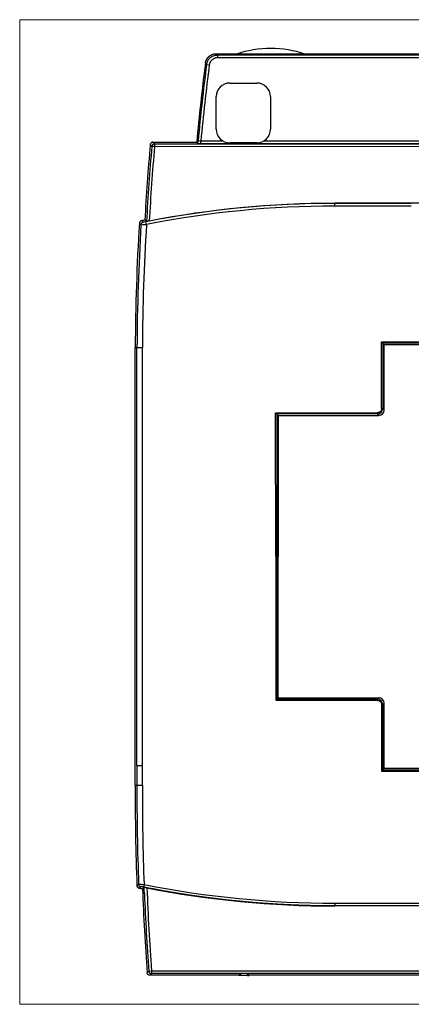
# Model space of a CAD drawing. Header units: millimetres. Extents: x 20 to 821, y 20 to 574.
# Tile 5 of 15: x 222 to 294, y 206 to 388. Entities that reach past the tile are written whole.
import ezdxf

# ---------------------------------------------------------------- set-up
doc = ezdxf.new("R2010")
doc.units = ezdxf.units.MM
doc.layers.add('1', color=7, linetype='Continuous', true_color=0xffffff)

msp = doc.modelspace()

# ---------------------------------------------------------------- linework, layer by layer
at = {"layer": '1', "color": 8, "linetype": 'Continuous', "lineweight": 18}
for p, q in [((221.5, 206.33), (221.5, 387.67)), ((418, 387.67), (221.5, 387.67)), ((221.5, 206.33), (418, 206.33))]:
    msp.add_line(p, q, dxfattribs=at)
at = {"layer": '1', "color": 18, "linetype": 'Continuous', "lineweight": 25}
for p, q in [((257.64, 381.4), (261.55, 381.4)), ((257.74, 381.3), (257.86, 381.16)), ((257.86, 381.16), (319.75, 381.17)), ((273.78, 381.4), (319.65, 381.41)), ((255.87, 379.42), (256.37, 379.35)), ((319.75, 380.67), (257.86, 380.66)), ((260.13, 376), (265.13, 376)), ((257.63, 367.5), (257.63, 373.5)), ((267.63, 373.5), (267.63, 367.5)), ((246.01, 365.1), (254.05, 365.1)), ((246.29, 364.79), (319.75, 364.77)), ((246.29, 364.79), (246.29, 364.29)), ((254.32, 365.39), (254.81, 365.34)), ((319.75, 364.83), (254.74, 364.84)), ((254.81, 365.34), (258.87, 365.34)), ((265.13, 365), (260.13, 365)), ((266.39, 365.34), (319.75, 365.33)), ((246.29, 364.29), (245.8, 364.33)), ((319.75, 364.27), (246.29, 364.29)), ((360.05, 353.85), (279.45, 353.85)), ((279.45, 353.84), (279.45, 353.85)), ((279.45, 353.34), (279.45, 353.84)), ((293.52, 353.34), (279.45, 353.34)), ((244.82, 349.97), (244.72, 350.46)), ((288.07, 328.31), (296.68, 328.32)), ((288.27, 328.11), (288.07, 328.31)), ((288.07, 316.06), (288.07, 328.31)), ((242.75, 246.69), (242.75, 327.29)), ((242.75, 327.29), (243.07, 327.29)), ((296.68, 328.12), (288.27, 328.11)), ((288.27, 328.11), (288.27, 316.06)), ((288.27, 328.11), (288.54, 327.84)), ((288.54, 327.84), (308.25, 327.86)), ((288.54, 315.8), (288.54, 327.84)), ((288.07, 316.06), (288.27, 316.06)), ((288.27, 316.06), (288.54, 315.79)), ((288.54, 315.8), (288.54, 315.79)), ((268.57, 315.26), (268.77, 315.06)), ((268.58, 288.79), (268.57, 315.26)), ((268.57, 315.26), (287.27, 315.26)), ((268.77, 315.06), (269.04, 314.79)), ((268.77, 315.06), (268.78, 288.79)), ((287.27, 315.06), (268.77, 315.06)), ((269.05, 288.79), (269.04, 314.79)), ((269.04, 314.79), (269.05, 314.79)), ((269.05, 314.79), (269.05, 288.79)), ((269.05, 314.79), (287.54, 314.79)), ((287.27, 315.06), (287.27, 315.26)), ((287.54, 314.79), (287.27, 315.06)), ((268.78, 288.79), (268.58, 288.79)), ((268.58, 288.79), (268.58, 262.32)), ((268.78, 262.52), (268.78, 288.79)), ((269.05, 262.79), (269.05, 288.79)), ((268.58, 262.32), (268.78, 262.52)), ((268.58, 262.32), (287.27, 262.32)), ((268.78, 262.52), (269.05, 262.79)), ((287.27, 262.52), (268.78, 262.52)), ((269.05, 262.79), (287.54, 262.79)), ((287.27, 262.52), (287.54, 262.79)), ((287.27, 262.32), (287.27, 262.52)), ((288.27, 261.52), (288.07, 261.52)), ((288.07, 261.52), (288.07, 249.27)), ((288.54, 261.79), (288.27, 261.52)), ((288.27, 249.47), (288.27, 261.52)), ((288.54, 249.74), (288.54, 261.79)), ((243.07, 250.29), (243.07, 246.69)), ((244.07, 246.69), (244.07, 250.29)), ((288.07, 249.27), (288.27, 249.47)), ((288.07, 249.27), (307.98, 249.25)), ((288.27, 249.47), (288.54, 249.74)), ((307.98, 249.45), (288.27, 249.47)), ((308.25, 249.72), (288.54, 249.74)), ((279.45, 224.94), (360.05, 224.94)), ((360.05, 224.44), (279.45, 224.44)), ((245.24, 212.45), (245.74, 212.48)), ((245.74, 212.48), (245.74, 211.98)), ((245.74, 212.48), (393.76, 212.48)), ((261.78, 211.67), (245.45, 211.67)), ((393.76, 211.98), (245.74, 211.98)), ((261.78, 211.67), (262.08, 211.98)), ((261.78, 211.64), (261.78, 211.67)), ((262.08, 211.64), (261.78, 211.64)), ((262.08, 211.98), (262.08, 211.64)), ((263.42, 211.98), (262.08, 211.98)), ((263.42, 211.64), (262.08, 211.64)), ((263.42, 211.98), (263.42, 211.64)), ((263.42, 211.98), (263.72, 211.67)), ((263.42, 211.64), (263.72, 211.64)), ((263.72, 211.64), (263.72, 211.67)), ((318.78, 211.67), (263.72, 211.67))]:
    msp.add_line(p, q, dxfattribs=at)
for centre, radius, start, end in [((267.67, 362.36), 20, 71.5665, 108.4536), ((628.33, 331), 375.83, 172.5612, 174.7945), ((628.33, 331), 375.59, 172.5935, 174.7473), ((628.33, 331), 375.09, 172.5935, 174.7473), ((260.13, 373.5), 2.5, 90.0101, 180.0101), ((265.13, 373.5), 2.5, 0.0101, 90.0101), ((260.13, 367.5), 2.5, 180.0101, 270.0101), ((265.13, 367.5), 2.5, 270.0101, 0.0101), ((619.83, 331), 375.83, 174.864, 176.9869), ((619.83, 331), 375.51, 174.9079, 177.0243), ((619.83, 331), 375.01, 174.9079, 177.0066), ((279.45, 173.97), 179.87, 90, 101.132), ((279.45, 173.97), 179.88, 90, 100.9359), ((279.45, 173.97), 179.37, 90, 101.132), ((651.79, 325.2), 409.05, 176.4993, 179.7067), ((279.45, 173.97), 180.2, 101.1773, 101.3758), ((651.79, 325.2), 408.73, 176.5342, 179.7065), ((651.79, 325.2), 407.73, 176.5171, 179.7058), ((651.79, 244.6), 409.05, 179.7067, 182.2977), ((651.79, 244.6), 408.73, 179.7065, 182.2625), ((651.79, 244.6), 407.73, 179.7061, 182.2782), ((651.79, 244.6), 409.05, 182.2977, 182.2979), ((619.83, 240.73), 375.97, 182.0004, 182.0007), ((619.83, 240.73), 375.97, 182.0007, 184.3624), ((619.83, 240.73), 375.15, 181.9793, 184.3179), ((619.83, 240.73), 375.65, 182.1472, 184.3179)]:
    msp.add_arc(centre, radius, start, end, dxfattribs=at)
for centre, major_axis, ratio, start_param, end_param in [((246.29, 364.29), (0.369, 0.337), 0.99972, 0.829887, 2.311706), ((287.54, 315.79), (-0.707, 0.707), 0.999805, 2.356292, 3.926893), ((287.54, 261.79), (-0.707, -0.707), 0.999805, 2.356292, 3.926893), ((287.54, 261.79), (-0.707, -0.707), 0.999805, 2.356292, 2.359592), ((243.88, 228.48), (-0.322, 0.382), 0.999756, 0.909893, 2.242298), ((279.48, 405.19), (-24.24, -179.45), 0.999848, 6.217261, 6.220733), ((279.49, 405.19), (-12.14, -180.67), 0.999848, 6.149968, 6.15344), ((279.52, 405.52), (-12.1, -180.17), 0.999848, 6.154457, 6.349898), ((279.52, 405.51), (-12.14, -180.67), 0.999848, 6.157872, 6.349902), ((245.74, 212.48), (-0.367, 0.34), 0.999717, 0.82322, 2.318372)]:
    msp.add_ellipse(centre, major_axis=major_axis, ratio=ratio, start_param=start_param, end_param=end_param, dxfattribs=at)
for points, degree, knots in [([(255.66, 379.66), (255.66, 379.67), (255.66, 379.68), (255.67, 379.7), (255.67, 379.72), (255.68, 379.74), (255.68, 379.77), (255.68, 379.79), (255.69, 379.81), (255.69, 379.83), (255.7, 379.85), (255.7, 379.87), (255.71, 379.89), (255.71, 379.91), (255.72, 379.93), (255.72, 379.95), (255.73, 379.97), (255.73, 379.99), (255.74, 380.01), (255.75, 380.03), (255.75, 380.05), (255.76, 380.07), (255.77, 380.09), (255.78, 380.11), (255.78, 380.13), (255.79, 380.15), (255.8, 380.17), (255.81, 380.19), (255.82, 380.21), (255.82, 380.23), (255.83, 380.25), (255.84, 380.27), (255.85, 380.28), (255.86, 380.3), (255.87, 380.32), (255.88, 380.34), (255.89, 380.36), (255.9, 380.38), (255.91, 380.39), (255.92, 380.41), (255.93, 380.43), (255.94, 380.45), (255.95, 380.46), (255.96, 380.48), (255.97, 380.5), (255.99, 380.52), (256, 380.53), (256.01, 380.55), (256.02, 380.57), (256.03, 380.58), (256.04, 380.6), (256.06, 380.62), (256.07, 380.63), (256.08, 380.65), (256.09, 380.66), (256.11, 380.68), (256.12, 380.69), (256.13, 380.71), (256.15, 380.73), (256.16, 380.74), (256.17, 380.75), (256.19, 380.77), (256.2, 380.78), (256.21, 380.8), (256.23, 380.81), (256.24, 380.83), (256.26, 380.84), (256.27, 380.85), (256.29, 380.87), (256.3, 380.88), (256.32, 380.89), (256.33, 380.91), (256.35, 380.92), (256.36, 380.93), (256.38, 380.95), (256.39, 380.96), (256.41, 380.98), (256.44, 381), (256.47, 381.02), (256.51, 381.04), (256.54, 381.07), (256.58, 381.09), (256.61, 381.11), (256.65, 381.13), (256.68, 381.15), (256.72, 381.17), (256.76, 381.19), (256.8, 381.21), (256.84, 381.23), (256.87, 381.25), (256.91, 381.26), (256.95, 381.28), (257, 381.29), (257.04, 381.31), (257.08, 381.32), (257.12, 381.33), (257.16, 381.34), (257.2, 381.35), (257.25, 381.36), (257.29, 381.37), (257.33, 381.38), (257.38, 381.38), (257.42, 381.39), (257.47, 381.39), (257.51, 381.4), (257.55, 381.4), (257.6, 381.4), (257.63, 381.4), (257.64, 381.4)], 3, [0, 0, 0, 0, 0.007473, 0.014938, 0.022394, 0.029841, 0.03728, 0.04471, 0.052131, 0.059544, 0.066949, 0.074345, 0.081732, 0.08911, 0.09648, 0.103842, 0.111195, 0.118539, 0.125875, 0.133202, 0.14052, 0.14783, 0.155131, 0.162424, 0.169708, 0.176984, 0.184251, 0.191509, 0.198759, 0.206, 0.213233, 0.220457, 0.227672, 0.234879, 0.242077, 0.249267, 0.256448, 0.26362, 0.270784, 0.27794, 0.285086, 0.292224, 0.299354, 0.306475, 0.313587, 0.320691, 0.327787, 0.334873, 0.341951, 0.349021, 0.356082, 0.363134, 0.370178, 0.377213, 0.38424, 0.391258, 0.398267, 0.405268, 0.41226, 0.419244, 0.426219, 0.433186, 0.440144, 0.447093, 0.454034, 0.460967, 0.46789, 0.474805, 0.481712, 0.48861, 0.495499, 0.50238, 0.509253, 0.516116, 0.522971, 0.529818, 0.536656, 0.550938, 0.565265, 0.579636, 0.594051, 0.60851, 0.623014, 0.637562, 0.652154, 0.66679, 0.681471, 0.696196, 0.710965, 0.725779, 0.740637, 0.755539, 0.770486, 0.785476, 0.800511, 0.815591, 0.830714, 0.845882, 0.861095, 0.876351, 0.891652, 0.906998, 0.922387, 0.937821, 0.953299, 0.968822, 0.984389, 1, 1, 1, 1]), ([(255.87, 379.42), (255.89, 379.54), (255.91, 379.66), (255.99, 379.88), (256.03, 380), (256.15, 380.21), (256.21, 380.31), (256.36, 380.5), (256.45, 380.58), (256.63, 380.74), (256.72, 380.81), (256.93, 380.94), (257.04, 380.99), (257.26, 381.07), (257.38, 381.11), (257.62, 381.15), (257.74, 381.16), (257.86, 381.16)], 3, [0, 0, 0, 0, 0.125, 0.125, 0.25, 0.25, 0.375, 0.375, 0.5, 0.5, 0.625, 0.625, 0.75, 0.75, 0.875, 0.875, 1, 1, 1, 1]), ([(257.86, 381.16), (257.86, 381.16), (257.86, 381.16), (257.86, 381.14), (257.86, 381.13), (257.86, 381.11), (257.86, 381.09), (257.86, 381.05), (257.86, 381.03), (257.86, 380.99), (257.86, 380.96), (257.86, 380.91), (257.86, 380.88), (257.86, 380.82), (257.86, 380.79), (257.86, 380.73), (257.86, 380.69), (257.86, 380.66)], 3, [0, 0, 0, 0, 0.125, 0.125, 0.25, 0.25, 0.375, 0.375, 0.5, 0.5, 0.625, 0.625, 0.75, 0.75, 0.875, 0.875, 1, 1, 1, 1]), ([(264.16, 381.3), (264.01, 381.3), (263.86, 381.3), (263.56, 381.3), (263.42, 381.3), (263.13, 381.3), (262.98, 381.3), (262.77, 381.3), (262.7, 381.3), (262.59, 381.31), (262.56, 381.31), (262.49, 381.31), (262.45, 381.31), (262.35, 381.31), (262.28, 381.31), (262.15, 381.31), (262.09, 381.31), (261.99, 381.31), (261.96, 381.31), (261.9, 381.31), (261.87, 381.31), (261.78, 381.31), (261.73, 381.32), (261.65, 381.32), (261.63, 381.32), (261.58, 381.32), (261.55, 381.32), (261.49, 381.32), (261.45, 381.32), (261.41, 381.32), (261.41, 381.32), (261.39, 381.32), (261.39, 381.32), (261.37, 381.33), (261.36, 381.33), (261.34, 381.33), (261.33, 381.33), (261.34, 381.33)], 3, [0, 0, 0, 0, 0.125, 0.125, 0.25, 0.25, 0.375, 0.375, 0.4375, 0.4375, 0.46875, 0.46875, 0.5, 0.5, 0.5625, 0.5625, 0.625, 0.625, 0.65625, 0.65625, 0.6875, 0.6875, 0.75, 0.75, 0.78125, 0.78125, 0.8125, 0.8125, 0.875, 0.875, 0.890625, 0.890625, 0.90625, 0.90625, 0.9375, 0.9375, 1, 1, 1, 1]), ([(271.16, 381.3), (269.65, 381.29), (267.66, 381.29), (265.67, 381.29), (264.16, 381.3)], 2, [0, 0, 0, 0.5, 0.5, 1, 1, 1]), ([(273.99, 381.33), (273.99, 381.33), (273.99, 381.33), (273.97, 381.33), (273.97, 381.33), (273.96, 381.33), (273.94, 381.33), (273.91, 381.33), (273.87, 381.32), (273.84, 381.32), (273.83, 381.32), (273.81, 381.32), (273.8, 381.32), (273.75, 381.32), (273.7, 381.32), (273.62, 381.32), (273.59, 381.32), (273.54, 381.32), (273.51, 381.32), (273.42, 381.32), (273.36, 381.31), (273.23, 381.31), (273.17, 381.31), (273.04, 381.31), (272.97, 381.31), (272.89, 381.31), (272.87, 381.31), (272.83, 381.31), (272.82, 381.31), (272.76, 381.31), (272.73, 381.31), (272.62, 381.31), (272.55, 381.31), (272.34, 381.3), (272.2, 381.3), (271.91, 381.3), (271.76, 381.3), (271.46, 381.3), (271.31, 381.3), (271.16, 381.3)], 3, [0, 0, 0, 0, 0.0625, 0.0625, 0.078125, 0.078125, 0.09375, 0.125, 0.15625, 0.15625, 0.171875, 0.171875, 0.1875, 0.1875, 0.25, 0.25, 0.28125, 0.28125, 0.3125, 0.3125, 0.375, 0.375, 0.4375, 0.4375, 0.5, 0.5, 0.515625, 0.515625, 0.53125, 0.53125, 0.5625, 0.5625, 0.625, 0.625, 0.75, 0.75, 0.875, 0.875, 1, 1, 1, 1]), ([(246.01, 365.1), (245.97, 365.1), (245.94, 365.1), (245.9, 365.09), (245.88, 365.09), (245.85, 365.08), (245.84, 365.07), (245.8, 365.06), (245.77, 365.04), (245.73, 365.02), (245.72, 365.01), (245.69, 364.99), (245.68, 364.98), (245.65, 364.95), (245.63, 364.93), (245.6, 364.89), (245.59, 364.88), (245.57, 364.85), (245.56, 364.84), (245.54, 364.8), (245.53, 364.77), (245.52, 364.72), (245.52, 364.71), (245.51, 364.68), (245.51, 364.66), (245.51, 364.65)], 3, [0, 0, 0, 0, 0.125, 0.125, 0.1875, 0.1875, 0.25, 0.25, 0.375, 0.375, 0.4375, 0.4375, 0.5, 0.5, 0.625, 0.625, 0.6875, 0.6875, 0.75, 0.75, 0.875, 0.875, 0.9375, 0.9375, 1, 1, 1, 1]), ([(245.8, 364.33), (245.79, 364.34), (245.78, 364.34), (245.76, 364.37), (245.74, 364.4), (245.65, 364.49), (245.58, 364.57), (245.51, 364.65)], 3, [0, 0, 0, 0, 0.055513, 0.055513, 0.277565, 0.277565, 1, 1, 1, 1]), ([(246.01, 365.1), (246.05, 365.05), (246.1, 365), (246.2, 364.89), (246.25, 364.84), (246.29, 364.79)], 3, [0, 0, 0, 0, 0.499596, 0.499596, 1, 1, 1, 1]), ([(254.27, 364.86), (254.27, 364.86), (254.27, 364.87), (254.27, 364.88), (254.27, 364.9), (254.28, 364.91), (254.28, 364.93), (254.28, 364.94), (254.28, 364.96), (254.28, 364.97), (254.28, 364.99), (254.28, 365), (254.28, 365.02), (254.29, 365.03), (254.29, 365.05), (254.29, 365.07), (254.29, 365.08), (254.29, 365.1), (254.29, 365.12), (254.29, 365.14), (254.3, 365.17), (254.3, 365.2), (254.3, 365.22), (254.3, 365.25), (254.31, 365.28), (254.31, 365.31), (254.31, 365.33), (254.31, 365.36), (254.32, 365.38), (254.32, 365.39)], 3, [0, 0, 0, 0, 0.030252, 0.06042, 0.090513, 0.120538, 0.150504, 0.180418, 0.210289, 0.240126, 0.269935, 0.299726, 0.329506, 0.359285, 0.38907, 0.41887, 0.448692, 0.478545, 0.508438, 0.559232, 0.609543, 0.659414, 0.708888, 0.758011, 0.806829, 0.855389, 0.903738, 0.951926, 1, 1, 1, 1]), ([(254.27, 364.86), (254.27, 364.86), (254.28, 364.86), (254.29, 364.85), (254.3, 364.85), (254.32, 364.85), (254.33, 364.85), (254.34, 364.85), (254.37, 364.85), (254.4, 364.85), (254.44, 364.85), (254.46, 364.85), (254.51, 364.85), (254.53, 364.85), (254.57, 364.85), (254.59, 364.85), (254.61, 364.85), (254.63, 364.85), (254.65, 364.84), (254.66, 364.84), (254.67, 364.84), (254.68, 364.84), (254.69, 364.84), (254.7, 364.84), (254.72, 364.84), (254.72, 364.84), (254.73, 364.84), (254.73, 364.84), (254.74, 364.84)], 3, [0, 0, 0, 0, 0.125, 0.125, 0.25, 0.25, 0.3125, 0.3125, 0.375, 0.5, 0.5, 0.625, 0.625, 0.75, 0.75, 0.8125, 0.8125, 0.875, 0.875, 0.90625, 0.90625, 0.9375, 0.9375, 0.96875, 0.96875, 0.984375, 0.984375, 1, 1, 1, 1]), ([(254.81, 365.34), (254.81, 365.34), (254.81, 365.33), (254.81, 365.32), (254.81, 365.31), (254.81, 365.3), (254.8, 365.29), (254.8, 365.27), (254.8, 365.26), (254.8, 365.25), (254.8, 365.24), (254.79, 365.23), (254.79, 365.22), (254.79, 365.21), (254.79, 365.2), (254.79, 365.19), (254.79, 365.18), (254.78, 365.17), (254.78, 365.16), (254.78, 365.15), (254.78, 365.14), (254.78, 365.13), (254.78, 365.12), (254.78, 365.11), (254.77, 365.1), (254.77, 365.09), (254.77, 365.08), (254.77, 365.08), (254.77, 365.07), (254.77, 365.06), (254.77, 365.05), (254.76, 365.04), (254.76, 365.03), (254.76, 365.03), (254.76, 365.02), (254.76, 365.01), (254.76, 365), (254.76, 365), (254.76, 364.99), (254.76, 364.98), (254.76, 364.98), (254.75, 364.97), (254.75, 364.96), (254.75, 364.96), (254.75, 364.95), (254.75, 364.94), (254.75, 364.94), (254.75, 364.93), (254.75, 364.93), (254.75, 364.92), (254.75, 364.92), (254.75, 364.91), (254.75, 364.91), (254.75, 364.9), (254.74, 364.9), (254.74, 364.9), (254.74, 364.89), (254.74, 364.89), (254.74, 364.88), (254.74, 364.88), (254.74, 364.88), (254.74, 364.87), (254.74, 364.87), (254.74, 364.87), (254.74, 364.86), (254.74, 364.86), (254.74, 364.86), (254.74, 364.86), (254.74, 364.86), (254.74, 364.85), (254.74, 364.85), (254.74, 364.85), (254.74, 364.85), (254.74, 364.85), (254.74, 364.85), (254.74, 364.84), (254.74, 364.84), (254.74, 364.84)], 3, [0, 0, 0, 0, 0.015556, 0.03105, 0.046482, 0.061853, 0.077162, 0.09241, 0.107596, 0.122721, 0.137785, 0.152787, 0.167728, 0.182608, 0.197427, 0.212185, 0.226882, 0.241517, 0.256093, 0.270607, 0.28506, 0.299453, 0.313786, 0.328057, 0.342269, 0.35642, 0.37051, 0.384541, 0.398511, 0.412421, 0.426271, 0.440061, 0.453792, 0.467462, 0.481073, 0.494624, 0.508116, 0.521548, 0.53492, 0.548234, 0.561488, 0.574683, 0.587819, 0.600896, 0.613914, 0.626873, 0.639774, 0.652615, 0.665399, 0.678124, 0.690791, 0.703399, 0.715949, 0.728442, 0.740876, 0.753252, 0.765571, 0.777832, 0.790036, 0.802182, 0.814271, 0.826303, 0.838278, 0.850196, 0.862057, 0.873861, 0.885608, 0.8973, 0.908934, 0.920513, 0.932036, 0.943502, 0.954913, 0.966268, 0.977567, 0.988811, 1, 1, 1, 1]), ([(243.63, 350.47), (243.63, 350.47), (243.62, 350.47), (243.61, 350.46), (243.61, 350.45), (243.6, 350.44), (243.59, 350.43), (243.59, 350.42), (243.58, 350.41), (243.58, 350.4), (243.57, 350.39), (243.57, 350.38), (243.56, 350.37), (243.56, 350.36), (243.55, 350.35), (243.55, 350.34), (243.54, 350.33), (243.54, 350.32), (243.53, 350.31), (243.53, 350.3), (243.53, 350.29), (243.52, 350.28), (243.52, 350.27), (243.52, 350.26), (243.52, 350.24), (243.51, 350.23), (243.51, 350.22), (243.51, 350.21), (243.51, 350.2), (243.51, 350.19), (243.51, 350.18), (243.51, 350.18)], 3, [0, 0, 0, 0, 0.033233, 0.066554, 0.099965, 0.133465, 0.167055, 0.200734, 0.234502, 0.268359, 0.302306, 0.336342, 0.370467, 0.404681, 0.438985, 0.473378, 0.507861, 0.542433, 0.577094, 0.611844, 0.646684, 0.681614, 0.716632, 0.75174, 0.786938, 0.822225, 0.857601, 0.893066, 0.928622, 0.964266, 1, 1, 1, 1]), ([(243.91, 350.64), (243.9, 350.63), (243.9, 350.63), (243.88, 350.63), (243.87, 350.63), (243.86, 350.62), (243.85, 350.62), (243.84, 350.62), (243.83, 350.61), (243.82, 350.61), (243.81, 350.6), (243.8, 350.6), (243.79, 350.59), (243.78, 350.59), (243.77, 350.58), (243.76, 350.58), (243.75, 350.57), (243.74, 350.57), (243.73, 350.56), (243.72, 350.55), (243.71, 350.55), (243.7, 350.54), (243.69, 350.53), (243.68, 350.53), (243.67, 350.52), (243.67, 350.51), (243.66, 350.51), (243.65, 350.5), (243.64, 350.49), (243.64, 350.48), (243.63, 350.48), (243.63, 350.47)], 3, [0, 0, 0, 0, 0.035725, 0.071361, 0.106909, 0.142368, 0.177737, 0.213019, 0.248211, 0.283315, 0.318329, 0.353256, 0.388093, 0.422842, 0.457502, 0.492073, 0.526555, 0.560949, 0.595254, 0.629471, 0.663598, 0.697637, 0.731588, 0.76545, 0.799223, 0.832907, 0.866503, 0.90001, 0.933429, 0.966759, 1, 1, 1, 1]), ([(243.81, 349.91), (243.82, 349.96), (243.83, 350.02), (243.87, 350.12), (243.9, 350.16), (243.97, 350.25), (244.01, 350.28), (244.11, 350.34), (244.16, 350.36), (244.21, 350.37)], 3, [0, 0, 0, 0, 0.25, 0.25, 0.5, 0.5, 0.75, 0.75, 1, 1, 1, 1]), ([(245.33, 350.59), (245.29, 350.58), (245.26, 350.57), (245.21, 350.56), (245.2, 350.56), (245.17, 350.56), (245.15, 350.55), (245.11, 350.54), (245.08, 350.54), (245.04, 350.53), (245.02, 350.53), (245, 350.53), (245, 350.52), (244.99, 350.52), (244.98, 350.52), (244.95, 350.52), (244.93, 350.51), (244.91, 350.51), (244.9, 350.51), (244.89, 350.51), (244.89, 350.51), (244.88, 350.5), (244.87, 350.5), (244.85, 350.5), (244.84, 350.5), (244.83, 350.5), (244.82, 350.5), (244.82, 350.5), (244.82, 350.5), (244.82, 350.5)], 3, [0, 0, 0, 0, 0.125, 0.125, 0.1875, 0.1875, 0.25, 0.25, 0.375, 0.375, 0.4375, 0.4375, 0.46875, 0.46875, 0.5, 0.5, 0.625, 0.625, 0.65625, 0.65625, 0.6875, 0.6875, 0.75, 0.75, 0.875, 0.875, 0.9375, 0.9375, 1, 1, 1, 1]), ([(243.07, 327.29), (243.07, 327.29), (243.08, 327.29), (243.11, 327.29), (243.13, 327.29), (243.18, 327.29), (243.21, 327.29), (243.28, 327.29), (243.32, 327.29), (243.42, 327.29), (243.47, 327.29), (243.58, 327.29), (243.63, 327.29), (243.75, 327.29), (243.81, 327.29), (243.94, 327.29), (244.01, 327.29), (244.07, 327.29)], 3, [0, 0, 0, 0, 0.125, 0.125, 0.25, 0.25, 0.375, 0.375, 0.5, 0.5, 0.625, 0.625, 0.75, 0.75, 0.875, 0.875, 1, 1, 1, 1]), ([(288.07, 316.06), (288.07, 316.06), (288.07, 316.05), (288.07, 316.04), (288.07, 316.02), (288.07, 316), (288.07, 315.99), (288.07, 315.97), (288.06, 315.96), (288.06, 315.94), (288.06, 315.92), (288.06, 315.91), (288.05, 315.89), (288.05, 315.87), (288.04, 315.85), (288.04, 315.83), (288.03, 315.81), (288.03, 315.8), (288.02, 315.78), (288, 315.73), (287.97, 315.67), (287.93, 315.6), (287.88, 315.55), (287.84, 315.5), (287.79, 315.45), (287.73, 315.41), (287.66, 315.36), (287.6, 315.33), (287.54, 315.31), (287.51, 315.3), (287.48, 315.29), (287.45, 315.28), (287.41, 315.28), (287.38, 315.27), (287.35, 315.27), (287.33, 315.27), (287.3, 315.26), (287.28, 315.26), (287.27, 315.26)], 3, [0, 0, 0, 0, 0.011414, 0.023122, 0.035123, 0.047416, 0.06, 0.072875, 0.086039, 0.099493, 0.113237, 0.127271, 0.141596, 0.156211, 0.171118, 0.186318, 0.201812, 0.217601, 0.233686, 0.25007, 0.326443, 0.393468, 0.451302, 0.500006, 0.548694, 0.606523, 0.673553, 0.749942, 0.779215, 0.807526, 0.834885, 0.861296, 0.886765, 0.911295, 0.934886, 0.957536, 0.979243, 1, 1, 1, 1]), ([(287.27, 262.32), (287.28, 262.32), (287.29, 262.32), (287.3, 262.32), (287.32, 262.32), (287.33, 262.32), (287.35, 262.32), (287.36, 262.32), (287.38, 262.31), (287.4, 262.31), (287.41, 262.31), (287.43, 262.31), (287.45, 262.3), (287.47, 262.3), (287.48, 262.29), (287.5, 262.29), (287.52, 262.28), (287.54, 262.28), (287.56, 262.27), (287.6, 262.25), (287.66, 262.22), (287.73, 262.18), (287.79, 262.13), (287.84, 262.09), (287.88, 262.04), (287.93, 261.98), (287.97, 261.91), (288, 261.85), (288.02, 261.79), (288.04, 261.76), (288.05, 261.73), (288.05, 261.69), (288.06, 261.66), (288.06, 261.63), (288.07, 261.6), (288.07, 261.58), (288.07, 261.55), (288.07, 261.53), (288.07, 261.52)], 3, [0, 0, 0, 0, 0.011414, 0.023122, 0.035123, 0.047416, 0.06, 0.072875, 0.086039, 0.099493, 0.113237, 0.127271, 0.141596, 0.156211, 0.171118, 0.186318, 0.201812, 0.217601, 0.233686, 0.25007, 0.326443, 0.393468, 0.451302, 0.500006, 0.548694, 0.606523, 0.673553, 0.749942, 0.779215, 0.807526, 0.834885, 0.861296, 0.886765, 0.911295, 0.934886, 0.957536, 0.979243, 1, 1, 1, 1]), ([(243.07, 250.29), (243.07, 250.29), (243.08, 250.29), (243.11, 250.29), (243.13, 250.29), (243.18, 250.29), (243.21, 250.29), (243.28, 250.29), (243.32, 250.29), (243.41, 250.29), (243.46, 250.29), (243.57, 250.29), (243.63, 250.29), (243.75, 250.29), (243.81, 250.29), (243.93, 250.29), (244, 250.29), (244.06, 250.29)], 3, [0, 0, 0, 0, 0.125, 0.125, 0.25, 0.25, 0.375, 0.375, 0.5, 0.5, 0.625, 0.625, 0.75, 0.75, 0.875, 0.875, 1, 1, 1, 1]), ([(243.07, 246.69), (243.07, 246.69), (243.08, 246.69), (243.1, 246.69), (243.11, 246.69), (243.13, 246.69), (243.14, 246.69), (243.18, 246.69), (243.21, 246.69), (243.26, 246.69), (243.28, 246.69), (243.33, 246.69), (243.35, 246.69), (243.42, 246.69), (243.47, 246.69), (243.53, 246.69), (243.55, 246.69), (243.58, 246.69), (243.62, 246.69), (243.69, 246.69), (243.75, 246.69), (243.81, 246.69), (243.85, 246.69), (243.91, 246.69), (243.94, 246.69), (243.99, 246.69), (244.01, 246.69), (244.04, 246.69), (244.06, 246.69), (244.07, 246.69)], 3, [0, 0, 0, 0, 0.125, 0.125, 0.1875, 0.1875, 0.25, 0.25, 0.375, 0.375, 0.4375, 0.4375, 0.5, 0.5, 0.625, 0.625, 0.65625, 0.65625, 0.6875, 0.75, 0.8125, 0.8125, 0.875, 0.875, 0.9375, 0.9375, 0.96875, 0.96875, 1, 1, 1, 1]), ([(243.07, 228.2), (243.07, 228.17), (243.08, 228.11), (243.1, 228.06), (243.12, 228.01), (243.13, 227.98), (243.16, 227.94), (243.17, 227.91), (243.2, 227.88), (243.21, 227.87), (243.23, 227.85), (243.24, 227.84), (243.27, 227.82), (243.29, 227.8), (243.33, 227.78), (243.34, 227.77), (243.37, 227.76), (243.38, 227.76), (243.42, 227.74), (243.44, 227.73), (243.47, 227.73)], 3, [0, 0, 0, 0, 0.125, 0.25, 0.25, 0.375, 0.375, 0.5, 0.5, 0.5625, 0.5625, 0.625, 0.625, 0.75, 0.75, 0.8125, 0.8125, 0.875, 0.875, 1, 1, 1, 1]), ([(243.47, 227.73), (243.44, 227.74), (243.39, 227.75), (243.34, 227.77), (243.29, 227.8), (243.27, 227.82), (243.23, 227.85), (243.21, 227.87), (243.18, 227.91), (243.17, 227.92), (243.16, 227.94), (243.15, 227.95), (243.13, 227.99), (243.12, 228.01), (243.1, 228.05), (243.1, 228.06), (243.09, 228.09), (243.09, 228.1), (243.08, 228.14), (243.07, 228.17), (243.07, 228.2)], 3, [0, 0, 0, 0, 0.125, 0.25, 0.25, 0.375, 0.375, 0.5, 0.5, 0.5625, 0.5625, 0.625, 0.625, 0.75, 0.75, 0.8125, 0.8125, 0.875, 0.875, 1, 1, 1, 1]), ([(243.38, 228.46), (243.38, 228.46), (243.39, 228.46), (243.39, 228.46), (243.39, 228.46), (243.39, 228.46), (243.39, 228.46), (243.39, 228.46), (243.39, 228.46), (243.4, 228.46), (243.4, 228.46), (243.4, 228.46), (243.4, 228.46), (243.41, 228.46), (243.41, 228.46), (243.42, 228.46), (243.42, 228.46), (243.43, 228.46), (243.43, 228.46), (243.44, 228.46), (243.44, 228.46), (243.45, 228.46), (243.45, 228.46), (243.46, 228.46), (243.47, 228.46), (243.48, 228.46), (243.49, 228.46), (243.49, 228.46), (243.5, 228.46), (243.51, 228.45), (243.52, 228.45), (243.53, 228.45), (243.54, 228.45), (243.55, 228.45), (243.56, 228.45), (243.58, 228.45), (243.59, 228.45), (243.6, 228.45), (243.61, 228.45), (243.63, 228.45), (243.64, 228.45), (243.66, 228.44), (243.67, 228.44), (243.68, 228.44), (243.7, 228.44), (243.72, 228.44), (243.73, 228.44), (243.75, 228.44), (243.77, 228.44), (243.78, 228.44), (243.8, 228.43), (243.82, 228.43), (243.84, 228.43), (243.86, 228.43), (243.88, 228.43), (243.9, 228.43), (243.92, 228.43), (243.94, 228.42), (243.96, 228.42), (243.98, 228.42), (244, 228.42), (244.02, 228.42), (244.05, 228.42), (244.07, 228.42), (244.09, 228.41), (244.12, 228.41), (244.14, 228.41), (244.16, 228.41), (244.19, 228.41), (244.21, 228.4), (244.24, 228.4), (244.26, 228.4), (244.29, 228.4), (244.31, 228.4), (244.34, 228.4), (244.36, 228.39), (244.38, 228.39), (244.39, 228.39)], 3, [0, 0, 0, 0, 0.010107, 0.0203, 0.030579, 0.040944, 0.051395, 0.061932, 0.072556, 0.083266, 0.094063, 0.104946, 0.115915, 0.126971, 0.138114, 0.149344, 0.16066, 0.172063, 0.183553, 0.19513, 0.206794, 0.218546, 0.230384, 0.242309, 0.254321, 0.266421, 0.278608, 0.290883, 0.303244, 0.315693, 0.32823, 0.340854, 0.353565, 0.366365, 0.379251, 0.392226, 0.405288, 0.418437, 0.431675, 0.445, 0.458413, 0.471914, 0.485503, 0.49918, 0.512944, 0.526797, 0.540738, 0.554766, 0.568883, 0.583088, 0.597381, 0.611762, 0.626231, 0.640788, 0.655434, 0.670168, 0.68499, 0.6999, 0.714899, 0.729986, 0.745161, 0.760425, 0.775777, 0.791218, 0.806747, 0.822364, 0.83807, 0.853864, 0.869747, 0.885719, 0.901779, 0.917928, 0.934165, 0.950491, 0.966905, 0.983408, 1, 1, 1, 1]), ([(244.29, 227.9), (244.29, 227.9), (244.28, 227.9), (244.27, 227.91), (244.26, 227.91), (244.25, 227.91), (244.23, 227.91), (244.22, 227.91), (244.21, 227.92), (244.2, 227.92), (244.19, 227.92), (244.18, 227.92), (244.17, 227.93), (244.16, 227.93), (244.15, 227.93), (244.13, 227.93), (244.12, 227.93), (244.11, 227.94), (244.08, 227.94), (244.01, 227.95), (243.95, 227.97), (243.91, 227.97), (243.88, 227.98), (243.85, 227.98), (243.83, 227.99), (243.82, 227.99), (243.81, 227.99), (243.81, 227.99), (243.8, 227.99), (243.79, 227.99), (243.79, 227.99), (243.79, 227.99), (243.79, 227.99), (243.79, 227.99), (243.79, 227.99)], 3, [0, 0, 0, 0, 0.014894, 0.029727, 0.044508, 0.059243, 0.073939, 0.088603, 0.103242, 0.117863, 0.132474, 0.147082, 0.161694, 0.176317, 0.190958, 0.205625, 0.220324, 0.235063, 0.249849, 0.375126, 0.499347, 0.562472, 0.624746, 0.686785, 0.74921, 0.777143, 0.804928, 0.832621, 0.860278, 0.887956, 0.915712, 0.943601, 0.971679, 1, 1, 1, 1]), ([(279.45, 224.44), (279.38, 224.44), (279.23, 224.44), (279.01, 224.44), (278.79, 224.44), (278.57, 224.44), (278.35, 224.44), (278.13, 224.45), (277.91, 224.45), (277.69, 224.45), (277.47, 224.45), (277.25, 224.46), (277.03, 224.46), (276.82, 224.46), (276.6, 224.46), (276.38, 224.47), (276.16, 224.47), (275.94, 224.48), (275.72, 224.48), (275.5, 224.49), (275.28, 224.49), (275.06, 224.5), (274.84, 224.5), (274.62, 224.51), (274.4, 224.51), (274.18, 224.52), (273.96, 224.53), (273.74, 224.53), (273.52, 224.54), (273.3, 224.55), (273.08, 224.56), (272.86, 224.56), (272.64, 224.57), (272.42, 224.58), (272.2, 224.59), (271.99, 224.6), (271.77, 224.61), (271.55, 224.62), (271.33, 224.63), (271.11, 224.64), (270.89, 224.65), (270.67, 224.66), (270.45, 224.67), (270.23, 224.68), (270.01, 224.69), (269.79, 224.7), (269.57, 224.71), (269.35, 224.73), (269.13, 224.74), (268.91, 224.75), (268.69, 224.76), (268.48, 224.78), (268.26, 224.79), (268.04, 224.81), (267.82, 224.82), (267.6, 224.83), (267.38, 224.85), (267.16, 224.86), (266.94, 224.88), (266.72, 224.89), (266.5, 224.91), (266.28, 224.93), (266.06, 224.94), (265.84, 224.96), (265.63, 224.97), (265.41, 224.99), (265.19, 225.01), (264.97, 225.03), (264.75, 225.04), (264.53, 225.06), (264.31, 225.08), (264.09, 225.1), (263.87, 225.12), (263.65, 225.14), (263.44, 225.16), (263.22, 225.18), (263, 225.2), (262.78, 225.22), (262.56, 225.24), (262.34, 225.26), (262.12, 225.28), (261.9, 225.3), (261.69, 225.32), (261.47, 225.34), (261.25, 225.36), (261.03, 225.39), (260.81, 225.41), (260.59, 225.43), (260.37, 225.46), (260.15, 225.48), (259.94, 225.5), (259.72, 225.53), (259.5, 225.55), (259.28, 225.58), (259.06, 225.6), (258.84, 225.62), (258.63, 225.65), (258.41, 225.68), (258.19, 225.7), (257.97, 225.73), (257.75, 225.75), (257.53, 225.78), (257.32, 225.81), (257.1, 225.83), (256.88, 225.86), (256.66, 225.89), (256.44, 225.92), (256.23, 225.95), (256.01, 225.97), (255.79, 226), (255.57, 226.03), (255.35, 226.06), (255.14, 226.09), (254.92, 226.12), (254.7, 226.15), (254.48, 226.18), (254.26, 226.21), (254.05, 226.24), (253.83, 226.27), (253.61, 226.3), (253.39, 226.34), (253.18, 226.37), (252.96, 226.4), (252.74, 226.43), (252.52, 226.46), (252.31, 226.5), (252.09, 226.53), (251.87, 226.56), (251.65, 226.6), (251.44, 226.63), (251.22, 226.67), (251, 226.7), (250.79, 226.73), (250.57, 226.77), (250.35, 226.81), (250.13, 226.84), (249.92, 226.88), (249.7, 226.91), (249.48, 226.95), (249.27, 226.99), (249.05, 227.02), (248.83, 227.06), (248.62, 227.1), (248.4, 227.13), (248.18, 227.17), (247.97, 227.21), (247.75, 227.25), (247.53, 227.29), (247.32, 227.33), (247.1, 227.37), (246.88, 227.41), (246.67, 227.45), (246.45, 227.49), (246.24, 227.53), (246.02, 227.57), (245.8, 227.61), (245.59, 227.65), (245.37, 227.69), (245.15, 227.73), (244.94, 227.77), (244.72, 227.82), (244.51, 227.86), (244.36, 227.89), (244.29, 227.9)], 3, [0, 0, 0, 0, 0.006205, 0.01241, 0.018615, 0.02482, 0.031025, 0.037231, 0.043436, 0.049642, 0.055847, 0.062053, 0.068259, 0.074464, 0.08067, 0.086876, 0.093082, 0.099288, 0.105495, 0.111701, 0.117907, 0.124114, 0.13032, 0.136527, 0.142733, 0.14894, 0.155147, 0.161354, 0.167561, 0.173768, 0.179975, 0.186182, 0.192389, 0.198597, 0.204804, 0.211012, 0.217219, 0.223427, 0.229635, 0.235842, 0.24205, 0.248258, 0.254466, 0.260675, 0.266883, 0.273091, 0.279299, 0.285508, 0.291716, 0.297925, 0.304134, 0.310342, 0.316551, 0.32276, 0.328969, 0.335178, 0.341387, 0.347597, 0.353806, 0.360015, 0.366225, 0.372434, 0.378644, 0.384854, 0.391063, 0.397273, 0.403483, 0.409693, 0.415903, 0.422113, 0.428324, 0.434534, 0.440744, 0.446955, 0.453165, 0.459376, 0.465587, 0.471798, 0.478008, 0.484219, 0.49043, 0.496641, 0.502853, 0.509064, 0.515275, 0.521487, 0.527698, 0.53391, 0.540121, 0.546333, 0.552545, 0.558757, 0.564969, 0.571181, 0.577393, 0.583605, 0.589817, 0.59603, 0.602242, 0.608455, 0.614667, 0.62088, 0.627093, 0.633305, 0.639518, 0.645731, 0.651944, 0.658157, 0.664371, 0.670584, 0.676797, 0.683011, 0.689224, 0.695438, 0.701652, 0.707865, 0.714079, 0.720293, 0.726507, 0.732721, 0.738935, 0.745149, 0.751364, 0.757578, 0.763793, 0.770007, 0.776222, 0.782436, 0.788651, 0.794866, 0.801081, 0.807296, 0.813511, 0.819726, 0.825941, 0.832157, 0.838372, 0.844588, 0.850803, 0.857019, 0.863235, 0.86945, 0.875666, 0.881882, 0.888098, 0.894314, 0.90053, 0.906747, 0.912963, 0.919179, 0.925396, 0.931613, 0.937829, 0.944046, 0.950263, 0.95648, 0.962697, 0.968914, 0.975131, 0.981348, 0.987565, 0.993783, 1, 1, 1, 1]), ([(244.9, 227.77), (244.86, 227.78), (244.83, 227.79), (244.79, 227.79), (244.77, 227.8), (244.74, 227.8), (244.72, 227.81), (244.68, 227.81), (244.65, 227.82), (244.61, 227.83), (244.6, 227.83), (244.57, 227.83), (244.56, 227.84), (244.52, 227.84), (244.5, 227.85), (244.48, 227.85), (244.47, 227.85), (244.47, 227.85), (244.46, 227.85), (244.45, 227.86), (244.44, 227.86), (244.42, 227.86), (244.41, 227.86), (244.4, 227.86), (244.4, 227.86), (244.4, 227.86), (244.39, 227.86), (244.39, 227.86)], 3, [0, 0, 0, 0, 0.125, 0.125, 0.1875, 0.1875, 0.25, 0.25, 0.375, 0.375, 0.4375, 0.4375, 0.5, 0.5, 0.625, 0.625, 0.65625, 0.65625, 0.6875, 0.6875, 0.75, 0.75, 0.875, 0.875, 0.9375, 0.9375, 1, 1, 1, 1]), ([(279.45, 224.94), (279.45, 224.91), (279.45, 224.87), (279.45, 224.81), (279.45, 224.78), (279.45, 224.72), (279.45, 224.69), (279.45, 224.63), (279.45, 224.61), (279.45, 224.56), (279.45, 224.54), (279.45, 224.51), (279.45, 224.49), (279.45, 224.46), (279.45, 224.45), (279.45, 224.44), (279.45, 224.44), (279.45, 224.44)], 3, [0, 0, 0, 0, 0.125, 0.125, 0.25, 0.25, 0.375, 0.375, 0.5, 0.5, 0.625, 0.625, 0.75, 0.75, 0.875, 0.875, 1, 1, 1, 1]), ([(244.95, 212.13), (244.95, 212.14), (244.96, 212.14), (244.99, 212.17), (245.01, 212.2), (245.1, 212.29), (245.17, 212.37), (245.24, 212.45)], 3, [0, 0, 0, 0, 0.055513, 0.055513, 0.277564, 0.277564, 1, 1, 1, 1]), ([(245.45, 211.67), (245.42, 211.67), (245.38, 211.67), (245.34, 211.68), (245.32, 211.68), (245.29, 211.69), (245.28, 211.7), (245.24, 211.72), (245.21, 211.73), (245.17, 211.75), (245.16, 211.76), (245.13, 211.78), (245.12, 211.79), (245.08, 211.82), (245.06, 211.85), (245.04, 211.88), (245.03, 211.9), (245.01, 211.92), (245, 211.94), (244.98, 211.98), (244.97, 212.01), (244.96, 212.05), (244.96, 212.07), (244.95, 212.1), (244.95, 212.12), (244.95, 212.13)], 3, [0, 0, 0, 0, 0.125, 0.125, 0.1875, 0.1875, 0.25, 0.25, 0.375, 0.375, 0.4375, 0.4375, 0.5, 0.5, 0.625, 0.625, 0.6875, 0.6875, 0.75, 0.75, 0.875, 0.875, 0.9375, 0.9375, 1, 1, 1, 1])]:
    msp.add_open_spline(points, degree=degree, knots=knots, dxfattribs=at)
for points, degree in [([(257.64, 381.4), (257.74, 381.3)], 1), ([(257.74, 381.3), (257.74, 381.3)], 1), ([(255.87, 379.42), (255.8, 379.5), (255.73, 379.58), (255.66, 379.66)], 3), ([(257.86, 380.66), (257.32, 380.66), (256.44, 379.88), (256.37, 379.35)], 2), ([(254.05, 365.1), (254.12, 365.02), (254.2, 364.94), (254.27, 364.86)], 3), ([(293.52, 353.84), (288.83, 353.84), (284.14, 353.84), (279.45, 353.84)], 3), ([(243.51, 350.18), (243.61, 350.09), (243.71, 350), (243.81, 349.91)], 3), ([(244.21, 350.37), (244.11, 350.46), (244.01, 350.55), (243.91, 350.64)], 3), ([(244.72, 350.46), (244.46, 350.41), (244.22, 350.36), (244.21, 350.37)], 3), ([(244.82, 350.5), (244.72, 350.58), (244.62, 350.67), (244.52, 350.76)], 3), ([(243.81, 349.91), (243.82, 349.9), (244.29, 349.93), (244.82, 349.97)], 3), ([(243.07, 288.79), (243.07, 327.29)], 1), ([(244.07, 288.79), (244.07, 301.63), (244.07, 314.46), (244.07, 327.29)], 3), ([(287.27, 315.06), (287.82, 315.06), (288.27, 315.52), (288.27, 316.06)], 3), ([(243.07, 250.29), (243.07, 288.79)], 1), ([(244.07, 250.29), (244.07, 263.13), (244.07, 275.96), (244.07, 288.79)], 3), ([(288.27, 261.52), (288.27, 262.07), (287.82, 262.52), (287.27, 262.52)], 3), ([(242.75, 246.69), (242.86, 246.69), (242.96, 246.69), (243.07, 246.69)], 3), ([(243.07, 228.2), (243.18, 228.29), (243.28, 228.38), (243.38, 228.46)], 3), ([(243.79, 227.99), (243.68, 227.91), (243.58, 227.82), (243.47, 227.73)], 3), ([(244.09, 227.61), (244.19, 227.69), (244.29, 227.78), (244.39, 227.86)], 3), ([(244.39, 228.39), (244.34, 228.14), (244.29, 227.91), (244.29, 227.9)], 3), ([(244.44, 226.66), (244.42, 227.06), (244.41, 227.46), (244.39, 227.86)], 3), ([(244.95, 212.13), (244.95, 212.13), (244.95, 212.13), (244.95, 212.13)], 3), ([(245.74, 211.98), (245.64, 211.88), (245.54, 211.77), (245.45, 211.67)], 3)]:
    msp.add_open_spline(points, degree=degree, dxfattribs=at)

doc.saveas('drawing.dxf')
